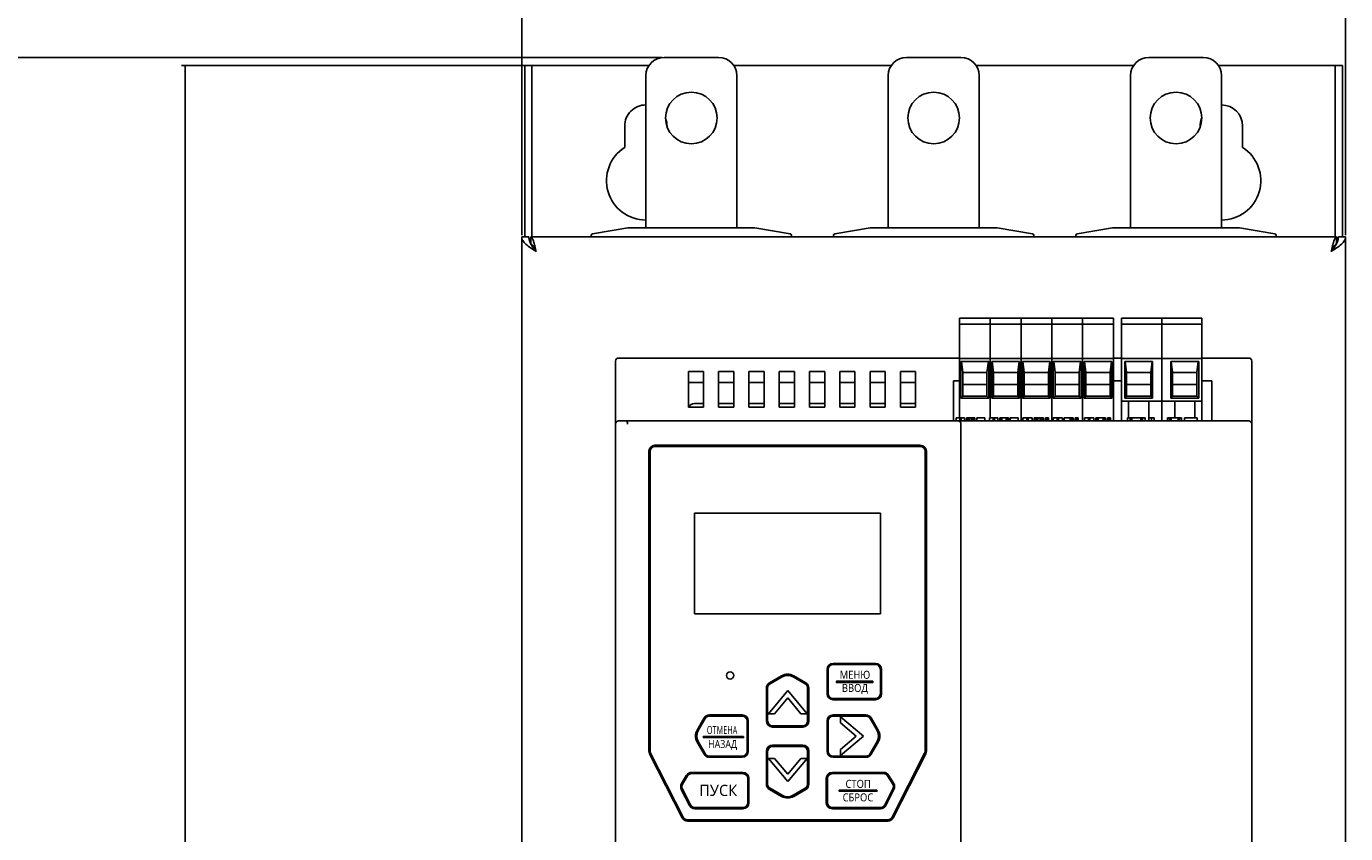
# Model space of a CAD drawing. Header units: millimetres. Extents: x -2787 to 4673, y -54 to 2046.
# Tile 69 of 124: x 235 to 453, y 721 to 854. Entities that reach past the tile are written whole.
import ezdxf

# ---------------------------------------------------------------- set-up
doc = ezdxf.new("R2010")
doc.units = ezdxf.units.MM
doc.header["$LTSCALE"] = 81.675
doc.layers.get('0').update_dxf_attribs({"linetype": 'CONTINUOUS'})
doc.layers.add('02___PRT_ALL_AXES', color=7, linetype='CONTINUOUS')
doc.styles.get("Standard").update_dxf_attribs({"font": 'SIMPLEX.SHX', "width": 0.8})
doc.dimstyles.new('DIMSTYLE_1', dxfattribs={"dimtxt": 17.5, "dimasz": 0.9375, "dimexe": 0.125, "dimexo": 0.0625, "dimgap": 1.75, "dimtad": 0, "dimtih": 1, "dimtoh": 1, "dimdsep": 46, "dimtxsty": 'Standard', "dimblk": '_FILLED', "dimblk1": '_FILLED', "dimblk2": '_FILLED', "dimcen": 0.09, "dimazin": 2, "dimtfac": 1, "dimtofl": 0, "dimtmove": 0, "dimatfit": 3, "dimldrblk": '_FILLED', "dimfxl": 1, "dimtolj": 1, "dimarcsym": 0})
doc.dimstyles.new('DIMSTYLE_3', dxfattribs={"dimtxt": 17.5, "dimasz": 0.9375, "dimexe": 0.125, "dimexo": 0.0625, "dimgap": 1.75, "dimtad": 0, "dimtih": 1, "dimtoh": 1, "dimdec": 0, "dimdsep": 46, "dimtxsty": 'Standard', "dimblk": '_FILLED', "dimblk1": '_FILLED', "dimblk2": '_FILLED', "dimcen": 0.09, "dimazin": 2, "dimtfac": 1, "dimtofl": 0, "dimtmove": 0, "dimatfit": 3, "dimldrblk": '_FILLED', "dimfxl": 1, "dimtolj": 1, "dimarcsym": 0})

# ---------------------------------------------------------------- blocks, each defined once
blk = doc.blocks.new('_FILLED')
at = {"color": 0, "linetype": 'ByBlock'}
blk.add_solid([(0, 0), (-1, 0.17), (-1, -0.17)], dxfattribs=at)
blk = doc.blocks.new('*D1')
at = {"color": 2, "transparency": 16777216}
for p, q in [((317.21, 819.65), (317.21, 901.48)), ((317.21, 900.86), (355.46, 900.86)), ((453.21, 900.86), (414.96, 900.86)), ((453.21, 819.65), (453.21, 901.48))]:
    blk.add_line(p, q, dxfattribs=at)
at = {"color": 2, "transparency": 16777216, "xscale": 0.9375, "yscale": 0.9375, "zscale": 0.9375, "rotation": 180}
blk.add_blockref('_FILLED', (317.21, 900.86), dxfattribs=at)
at = {"color": 2, "transparency": 16777216, "xscale": 0.9375, "yscale": 0.9375, "zscale": 0.9375}
blk.add_blockref('_FILLED', (453.21, 900.86), dxfattribs=at)
at = {"color": 2, "transparency": 16777216, "insert": (385.21, 909.61), "char_height": 17.5, "width": 42, "attachment_point": 2, "line_spacing_factor": 0.9}
blk.add_mtext('136', dxfattribs=at)
blk = doc.blocks.new('*D5')
at = {"color": 2, "transparency": 16777216}
for p, q in [((340.4, 848.98), (191.21, 848.98)), ((191.83, 848.98), (191.83, 702.97)), ((191.83, 538.27), (191.83, 667.97)), ((340.4, 538.27), (191.21, 538.27))]:
    blk.add_line(p, q, dxfattribs=at)
at = {"color": 2, "transparency": 16777216, "xscale": 0.9375, "yscale": 0.9375, "zscale": 0.9375}
for p, rotation in [((191.83, 848.98), 90), ((191.83, 538.27), 270)]:
    blk.add_blockref('_FILLED', p, dxfattribs=dict(at, rotation=rotation))
at = {"color": 2, "transparency": 16777216, "insert": (191.83, 694.22), "char_height": 17.5, "width": 42, "attachment_point": 2, "line_spacing_factor": 0.9}
blk.add_mtext('311', dxfattribs=at)
blk = doc.blocks.new('*D6')
at = {"color": 2, "transparency": 16777216}
for p, q in [((319.8, 847.64), (261.03, 847.64)), ((261.65, 847.64), (261.65, 695.6)), ((261.65, 547.64), (261.65, 660.6)), ((319.8, 547.64), (261.03, 547.64))]:
    blk.add_line(p, q, dxfattribs=at)
at = {"color": 2, "transparency": 16777216, "xscale": 0.9375, "yscale": 0.9375, "zscale": 0.9375}
for p, rotation in [((261.65, 847.64), 90), ((261.65, 547.64), 270)]:
    blk.add_blockref('_FILLED', p, dxfattribs=dict(at, rotation=rotation))
at = {"color": 2, "transparency": 16777216, "insert": (261.65, 686.85), "char_height": 17.5, "width": 42, "attachment_point": 2, "line_spacing_factor": 0.9}
blk.add_mtext('300', dxfattribs=at)

msp = doc.modelspace()

# ---------------------------------------------------------------- hatches: boundary and pattern name
h = msp.add_hatch(color=256)
h.dxf.hatch_style = 1
h.paths.add_polyline_path([(369.148, 746.024), (369.148, 745.824), (375.173, 745.824), (375.173, 746.024)])
h = msp.add_hatch(color=256)
h.dxf.hatch_style = 1
h.paths.add_polyline_path([(353.827, 736.915), (347.215, 736.915), (347.215, 736.715), (353.827, 736.715)])
h = msp.add_hatch(color=256)
h.dxf.hatch_style = 1
h.paths.add_polyline_path([(369.631, 728.046), (369.631, 727.846), (375.846, 727.846), (375.846, 728.046)])

# ---------------------------------------------------------------- linework, layer by layer
at = {"color": 3}
for p, q in [((317.708, 819.336), (317.708, 847.636)), ((317.708, 847.636), (338.233, 847.636)), ((318.908, 819.336), (318.908, 847.636)), ((340.712, 848.978), (349.712, 848.978)), ((378.233, 847.636), (352.191, 847.636)), ((380.712, 848.978), (389.712, 848.978)), ((418.233, 847.636), (392.191, 847.636)), ((420.712, 848.978), (429.712, 848.978)), ((452.708, 847.636), (432.191, 847.636)), ((451.508, 819.336), (451.508, 847.636)), ((452.708, 819.336), (452.708, 847.636)), ((337.712, 820.836), (337.712, 845.978)), ((352.712, 845.978), (352.712, 820.836)), ((377.712, 820.836), (377.712, 845.978)), ((392.712, 845.978), (392.712, 820.836)), ((417.712, 820.836), (417.712, 845.978)), ((432.712, 845.978), (432.712, 820.836)), ((334.208, 834.113), (334.208, 837.636)), ((341.208, 837.636), (341.208, 837.579)), ((429.208, 837.562), (429.208, 837.636)), ((436.208, 837.636), (436.208, 834.113)), ((317.208, 567.936), (317.208, 819.336)), ((317.208, 819.336), (318.408, 819.336)), ((318.474, 818.836), (318.708, 818.836)), ((318.708, 819.336), (318.708, 818.248)), ((318.708, 819.336), (451.708, 819.336)), ((328.669, 819.585), (328.66, 819.336)), ((334.712, 820.836), (328.919, 819.87)), ((334.712, 820.836), (355.712, 820.836)), ((361.506, 819.87), (355.712, 820.836)), ((361.765, 819.336), (361.756, 819.585)), ((368.669, 819.585), (368.66, 819.336)), ((374.712, 820.836), (368.919, 819.87)), ((374.712, 820.836), (395.712, 820.836)), ((401.506, 819.87), (395.712, 820.836)), ((401.765, 819.336), (401.756, 819.585)), ((408.669, 819.585), (408.66, 819.336)), ((414.712, 820.836), (408.919, 819.87)), ((414.712, 820.836), (435.712, 820.836)), ((441.506, 819.87), (435.712, 820.836)), ((441.765, 819.336), (441.756, 819.585)), ((451.708, 819.336), (451.708, 818.248)), ((451.708, 818.836), (451.943, 818.836)), ((453.208, 819.336), (452.008, 819.336)), ((453.208, 819.336), (453.208, 567.936)), ((319.248, 817.636), (319.084, 817.636)), ((451.333, 817.636), (451.169, 817.636)), ((389.468, 789.469), (389.468, 805.959)), ((389.468, 805.959), (414.868, 805.959)), ((394.548, 789.469), (394.548, 805.959)), ((399.628, 788.969), (399.628, 805.959)), ((404.708, 788.969), (404.708, 805.959)), ((409.788, 788.969), (409.788, 805.959)), ((414.868, 788.969), (414.868, 805.959)), ((416.236, 805.959), (416.236, 788.969)), ((416.236, 805.959), (429.476, 805.959)), ((422.856, 788.969), (422.856, 805.959)), ((429.476, 788.969), (429.476, 805.959)), ((414.868, 804.959), (389.468, 804.959)), ((429.476, 804.959), (416.236, 804.959)), ((333.208, 799.359), (389.468, 799.359)), ((389.468, 799.259), (414.868, 799.259)), ((414.868, 799.359), (416.236, 799.359)), ((416.236, 799.259), (429.476, 799.259)), ((429.476, 799.359), (437.208, 799.359)), ((332.708, 598.859), (332.708, 798.859)), ((344.722, 797.151), (344.722, 791.26)), ((347.222, 797.151), (344.722, 797.151)), ((347.222, 791.26), (347.222, 797.151)), ((349.722, 797.151), (349.722, 791.26)), ((352.222, 797.151), (349.722, 797.151)), ((352.222, 791.26), (352.222, 797.151)), ((354.722, 797.151), (354.722, 791.26)), ((357.222, 797.151), (354.722, 797.151)), ((357.222, 791.26), (357.222, 797.151)), ((359.722, 797.151), (359.722, 791.26)), ((362.222, 797.151), (359.722, 797.151)), ((362.222, 791.26), (362.222, 797.151)), ((364.722, 797.151), (364.722, 791.26)), ((367.222, 797.151), (364.722, 797.151)), ((367.222, 791.26), (367.222, 797.151)), ((369.722, 797.151), (369.722, 791.26)), ((372.222, 797.151), (369.722, 797.151)), ((372.222, 791.26), (372.222, 797.151)), ((374.722, 797.151), (374.722, 791.26)), ((377.222, 797.151), (374.722, 797.151)), ((377.222, 791.26), (377.222, 797.151)), ((379.722, 797.151), (379.722, 791.26)), ((382.222, 797.151), (379.722, 797.151)), ((382.222, 791.26), (382.222, 797.151)), ((389.708, 798.759), (389.708, 792.759)), ((394.308, 798.759), (389.708, 798.759)), ((390.003, 796.959), (389.782, 798.759)), ((394.235, 798.759), (394.014, 796.959)), ((394.308, 792.759), (394.308, 798.759)), ((394.788, 798.759), (394.788, 792.759)), ((399.388, 798.759), (394.788, 798.759)), ((395.083, 796.959), (394.862, 798.759)), ((399.315, 798.759), (399.094, 796.959)), ((399.388, 792.759), (399.388, 798.759)), ((399.868, 798.759), (399.868, 792.759)), ((404.468, 798.759), (399.868, 798.759)), ((400.163, 796.959), (399.942, 798.759)), ((404.395, 798.759), (404.174, 796.959)), ((404.468, 792.759), (404.468, 798.759)), ((404.948, 798.759), (404.948, 792.759)), ((409.548, 798.759), (404.948, 798.759)), ((405.243, 796.959), (405.022, 798.759)), ((409.475, 798.759), (409.254, 796.959)), ((409.548, 792.759), (409.548, 798.759)), ((410.028, 798.759), (410.028, 792.759)), ((414.628, 798.759), (410.028, 798.759)), ((410.323, 796.959), (410.102, 798.759)), ((414.555, 798.759), (414.334, 796.959)), ((414.628, 792.759), (414.628, 798.759)), ((416.746, 798.759), (416.746, 792.759)), ((421.346, 798.759), (416.746, 798.759)), ((417.041, 796.959), (416.82, 798.759)), ((421.273, 798.759), (421.052, 796.959)), ((421.346, 792.759), (421.346, 798.759)), ((424.366, 798.759), (424.366, 792.759)), ((428.966, 798.759), (424.366, 798.759)), ((424.661, 796.959), (424.44, 798.759)), ((428.893, 798.759), (428.672, 796.959)), ((428.966, 792.759), (428.966, 798.759)), ((437.708, 598.859), (437.708, 798.859)), ((347.222, 795.337), (344.722, 795.337)), ((352.222, 795.337), (349.722, 795.337)), ((357.222, 795.337), (354.722, 795.337)), ((362.222, 795.337), (359.722, 795.337)), ((367.222, 795.337), (364.722, 795.337)), ((372.222, 795.337), (369.722, 795.337)), ((377.222, 795.337), (374.722, 795.337)), ((382.222, 795.337), (379.722, 795.337)), ((388.468, 788.969), (388.468, 795.584)), ((388.468, 795.584), (389.468, 795.584)), ((390.003, 796.959), (390.003, 793.054)), ((394.014, 796.959), (390.003, 796.959)), ((390.003, 795.006), (394.014, 795.006)), ((394.014, 793.054), (394.014, 796.959)), ((395.083, 796.959), (395.083, 793.054)), ((399.094, 796.959), (395.083, 796.959)), ((395.083, 795.006), (399.094, 795.006)), ((399.094, 793.054), (399.094, 796.959)), ((400.163, 796.959), (400.163, 793.054)), ((404.174, 796.959), (400.163, 796.959)), ((400.163, 795.006), (404.174, 795.006)), ((404.174, 793.054), (404.174, 796.959)), ((405.243, 796.959), (405.243, 793.054)), ((409.254, 796.959), (405.243, 796.959)), ((405.243, 795.006), (409.254, 795.006)), ((409.254, 793.054), (409.254, 796.959)), ((410.323, 796.959), (410.323, 793.054)), ((414.334, 796.959), (410.323, 796.959)), ((410.323, 795.006), (414.334, 795.006)), ((414.334, 793.054), (414.334, 796.959)), ((414.868, 795.584), (416.236, 795.584)), ((417.041, 796.959), (417.041, 793.054)), ((421.052, 796.959), (417.041, 796.959)), ((417.041, 795.006), (421.052, 795.006)), ((421.052, 793.054), (421.052, 796.959)), ((424.661, 796.959), (424.661, 793.054)), ((428.672, 796.959), (424.661, 796.959)), ((424.661, 795.006), (428.672, 795.006)), ((428.672, 793.054), (428.672, 796.959)), ((429.476, 795.584), (431.108, 795.584)), ((431.108, 795.584), (431.108, 788.969)), ((389.708, 792.759), (390.003, 793.054)), ((389.708, 792.759), (394.308, 792.759)), ((390.003, 793.054), (394.014, 793.054)), ((394.308, 792.759), (394.014, 793.054)), ((394.788, 792.759), (395.083, 793.054)), ((394.788, 792.759), (399.388, 792.759)), ((395.083, 793.054), (399.094, 793.054)), ((399.388, 792.759), (399.094, 793.054)), ((399.868, 792.759), (400.163, 793.054)), ((399.868, 792.759), (404.468, 792.759)), ((400.163, 793.054), (404.174, 793.054)), ((404.468, 792.759), (404.174, 793.054)), ((404.948, 792.759), (405.243, 793.054)), ((404.948, 792.759), (409.548, 792.759)), ((405.243, 793.054), (409.254, 793.054)), ((409.548, 792.759), (409.254, 793.054)), ((410.028, 792.759), (410.323, 793.054)), ((410.028, 792.759), (414.628, 792.759)), ((410.323, 793.054), (414.334, 793.054)), ((414.628, 792.759), (414.334, 793.054)), ((416.746, 792.759), (417.041, 793.054)), ((416.746, 792.759), (421.346, 792.759)), ((417.041, 793.054), (421.052, 793.054)), ((421.346, 792.759), (421.052, 793.054)), ((424.366, 792.759), (424.661, 793.054)), ((424.366, 792.759), (428.966, 792.759)), ((424.661, 793.054), (428.672, 793.054)), ((428.966, 792.759), (428.672, 793.054)), ((344.722, 791.26), (347.222, 791.26)), ((347.222, 791.859), (345.708, 791.859)), ((352.222, 791.859), (349.722, 791.859)), ((349.722, 791.26), (352.222, 791.26)), ((357.222, 791.859), (354.722, 791.859)), ((354.722, 791.26), (357.222, 791.26)), ((362.222, 791.859), (359.722, 791.859)), ((359.722, 791.26), (362.222, 791.26)), ((367.222, 791.859), (364.722, 791.859)), ((364.722, 791.26), (367.222, 791.26)), ((372.222, 791.859), (369.722, 791.859)), ((369.722, 791.26), (372.222, 791.26)), ((377.222, 791.859), (374.722, 791.859)), ((374.722, 791.26), (377.222, 791.26)), ((382.222, 791.859), (379.722, 791.859)), ((379.722, 791.26), (382.222, 791.26)), ((429.476, 792.259), (416.236, 792.259)), ((417.385, 789.469), (417.385, 792.259)), ((420.708, 792.259), (420.708, 789.469)), ((425.005, 789.469), (425.005, 792.259)), ((428.328, 792.259), (428.328, 789.469)), ((333.208, 788.969), (437.208, 788.969)), ((388.928, 788.969), (388.928, 789.469)), ((388.928, 789.469), (390.314, 789.469)), ((389.512, 788.969), (389.512, 789.469)), ((389.708, 609.249), (389.708, 788.469)), ((389.731, 788.969), (389.731, 789.469)), ((390.314, 788.969), (390.314, 789.469)), ((390.606, 788.969), (390.606, 789.469)), ((390.606, 789.469), (392.027, 789.469)), ((390.642, 788.969), (390.642, 789.469)), ((390.715, 788.969), (390.715, 789.469)), ((390.861, 788.969), (390.861, 789.469)), ((391.007, 788.969), (391.007, 789.469)), ((391.189, 788.969), (391.189, 789.469)), ((391.517, 788.969), (391.517, 789.469)), ((391.699, 788.969), (391.699, 789.469)), ((391.845, 788.969), (391.845, 789.469)), ((391.991, 788.969), (391.991, 789.469)), ((392.027, 788.969), (392.027, 789.469)), ((392.319, 788.969), (392.319, 789.469)), ((392.319, 789.469), (393.632, 789.469)), ((393.632, 788.969), (393.632, 789.469)), ((394.428, 788.969), (394.428, 789.469)), ((394.428, 789.469), (395.814, 789.469)), ((395.012, 788.969), (395.012, 789.469)), ((395.231, 788.969), (395.231, 789.469)), ((395.814, 788.969), (395.814, 789.469)), ((396.106, 788.969), (396.106, 789.469)), ((396.106, 789.469), (397.564, 789.469)), ((396.324, 788.969), (396.324, 789.469)), ((396.47, 788.969), (396.47, 789.469)), ((397.199, 788.969), (397.199, 789.469)), ((397.345, 788.969), (397.345, 789.469)), ((397.564, 788.969), (397.564, 789.469)), ((397.856, 788.969), (397.856, 789.469)), ((397.856, 789.469), (399.168, 789.469)), ((399.168, 788.969), (399.168, 789.469)), ((399.928, 788.969), (399.928, 789.469)), ((399.928, 789.469), (401.452, 789.469)), ((400.57, 788.969), (400.57, 789.469)), ((400.811, 788.969), (400.811, 789.469)), ((401.452, 788.969), (401.452, 789.469)), ((401.773, 788.969), (401.773, 789.469)), ((401.773, 789.469), (403.337, 789.469)), ((401.813, 788.969), (401.813, 789.469)), ((401.894, 788.969), (401.894, 789.469)), ((402.054, 788.969), (402.054, 789.469)), ((402.214, 788.969), (402.214, 789.469)), ((402.415, 788.969), (402.415, 789.469)), ((402.776, 788.969), (402.776, 789.469)), ((402.976, 788.969), (402.976, 789.469)), ((403.137, 788.969), (403.137, 789.469)), ((403.297, 788.969), (403.297, 789.469)), ((403.337, 788.969), (403.337, 789.469)), ((403.658, 788.969), (403.658, 789.469)), ((403.658, 789.469), (404.139, 789.469)), ((403.899, 788.969), (403.899, 789.469)), ((404.139, 788.969), (404.139, 789.469)), ((404.928, 788.969), (404.928, 789.469)), ((404.928, 789.469), (406.452, 789.469)), ((405.57, 788.969), (405.57, 789.469)), ((405.811, 788.969), (405.811, 789.469)), ((406.452, 788.969), (406.452, 789.469)), ((406.773, 788.969), (406.773, 789.469)), ((406.773, 789.469), (408.257, 789.469)), ((407.736, 788.969), (407.736, 789.469)), ((407.936, 788.969), (407.936, 789.469)), ((408.097, 788.969), (408.097, 789.469)), ((408.217, 788.969), (408.217, 789.469)), ((408.257, 788.969), (408.257, 789.469)), ((408.578, 788.969), (408.578, 789.469)), ((408.578, 789.469), (409.059, 789.469)), ((408.819, 788.969), (408.819, 789.469)), ((409.059, 788.969), (409.059, 789.469)), ((410.128, 788.969), (410.128, 789.469)), ((410.128, 789.469), (411.652, 789.469)), ((410.77, 788.969), (410.77, 789.469)), ((411.011, 788.969), (411.011, 789.469)), ((411.652, 788.969), (411.652, 789.469)), ((411.973, 788.969), (411.973, 789.469)), ((411.973, 789.469), (413.577, 789.469)), ((412.214, 788.969), (412.214, 789.469)), ((412.374, 788.969), (412.374, 789.469)), ((413.176, 788.969), (413.176, 789.469)), ((413.337, 788.969), (413.337, 789.469)), ((413.577, 788.969), (413.577, 789.469)), ((413.898, 788.969), (413.898, 789.469)), ((413.898, 789.469), (414.379, 789.469)), ((414.139, 788.969), (414.139, 789.469)), ((414.379, 788.969), (414.379, 789.469)), ((417.208, 788.969), (417.208, 789.469)), ((417.208, 789.469), (420.125, 789.469)), ((417.646, 788.969), (417.646, 789.469)), ((417.938, 788.969), (417.938, 789.469)), ((419.396, 788.969), (419.396, 789.469)), ((419.688, 788.969), (419.688, 789.469)), ((420.125, 788.969), (420.125, 789.469)), ((420.708, 788.969), (420.708, 789.469)), ((420.708, 789.469), (421.583, 789.469)), ((421.146, 788.969), (421.146, 789.469)), ((421.583, 788.969), (421.583, 789.469)), ((423.808, 788.969), (423.808, 789.469)), ((423.808, 789.469), (426.142, 789.469)), ((424.158, 788.969), (424.158, 789.469)), ((424.392, 788.969), (424.392, 789.469)), ((425.558, 788.969), (425.558, 789.469)), ((425.792, 788.969), (425.792, 789.469)), ((426.142, 788.969), (426.142, 789.469)), ((426.608, 788.969), (426.608, 789.469)), ((426.608, 789.469), (428.708, 789.469)), ((428.708, 788.969), (428.708, 789.469)), ((338.209, 783.959), (338.209, 734.493)), ((338.409, 783.959), (338.409, 734.493)), ((383.008, 784.959), (339.209, 784.959)), ((383.008, 784.759), (339.209, 784.759)), ((383.808, 734.493), (383.808, 783.959)), ((384.008, 734.493), (384.008, 783.959)), ((345.758, 773.769), (345.758, 757.149)), ((376.458, 773.769), (345.758, 773.769)), ((376.458, 757.149), (376.458, 773.769)), ((345.758, 757.149), (376.458, 757.149)), ((360.108, 746.902), (358.108, 745.748)), ((364.108, 745.748), (362.108, 746.902)), ((367.608, 743.959), (367.608, 747.959)), ((367.808, 743.959), (367.808, 747.959)), ((368.608, 748.959), (375.608, 748.959)), ((368.608, 748.759), (375.608, 748.759)), ((376.408, 747.959), (376.408, 743.959)), ((376.608, 747.959), (376.608, 743.959)), ((357.608, 739.459), (357.608, 744.882)), ((357.808, 739.459), (357.808, 744.882)), ((358.208, 745.574), (360.208, 746.729)), ((362.008, 746.729), (364.008, 745.574)), ((364.408, 744.882), (364.408, 739.459)), ((364.608, 744.882), (364.608, 739.459)), ((361.118, 744.459), (357.93, 740.659)), ((358.93, 740.659), (361.118, 743.267)), ((364.307, 740.659), (361.118, 744.459)), ((361.118, 743.267), (363.307, 740.659)), ((375.608, 743.159), (368.608, 743.159)), ((375.608, 742.959), (368.608, 742.959)), ((348.186, 740.459), (353.608, 740.459)), ((357.93, 740.659), (358.93, 740.659)), ((363.307, 740.659), (364.307, 740.659)), ((368.608, 740.459), (374.031, 740.459)), ((347.32, 739.959), (346.165, 737.959)), ((346.338, 737.859), (347.493, 739.859)), ((348.186, 740.259), (353.608, 740.259)), ((354.408, 739.459), (354.408, 734.459)), ((354.608, 739.459), (354.608, 734.459)), ((363.608, 738.659), (358.608, 738.659)), ((363.608, 738.459), (358.608, 738.459)), ((367.608, 734.459), (367.608, 739.459)), ((367.808, 734.459), (367.808, 739.459)), ((368.608, 740.259), (374.031, 740.259)), ((369.818, 740.147), (369.818, 739.147)), ((373.618, 736.959), (369.818, 740.147)), ((369.818, 739.147), (372.426, 736.959)), ((374.724, 739.859), (375.879, 737.859)), ((376.052, 737.959), (374.897, 739.959)), ((347.493, 734.059), (346.338, 736.059)), ((372.426, 736.959), (369.818, 734.77)), ((369.818, 733.77), (373.618, 736.959)), ((375.879, 736.059), (374.724, 734.059)), ((338.318, 734.039), (343.696, 723.484)), ((343.874, 723.575), (338.496, 734.13)), ((346.165, 735.959), (347.32, 733.959)), ((357.608, 729.036), (357.608, 734.459)), ((357.808, 729.036), (357.808, 734.459)), ((358.608, 735.459), (363.608, 735.459)), ((358.608, 735.259), (363.608, 735.259)), ((364.408, 734.459), (364.408, 729.036)), ((364.608, 734.459), (364.608, 729.036)), ((369.818, 734.77), (369.818, 733.77)), ((374.897, 733.959), (376.052, 735.959)), ((383.721, 734.13), (378.343, 723.575)), ((378.521, 723.484), (383.899, 734.039)), ((353.608, 733.659), (348.186, 733.659)), ((353.608, 733.459), (348.186, 733.459)), ((357.93, 733.259), (361.118, 729.459)), ((358.93, 733.259), (357.93, 733.259)), ((361.118, 730.651), (358.93, 733.259)), ((363.307, 733.259), (361.118, 730.651)), ((361.118, 729.459), (364.307, 733.259)), ((364.307, 733.259), (363.307, 733.259)), ((374.031, 733.659), (368.608, 733.659)), ((374.031, 733.459), (368.608, 733.459)), ((344.436, 730.486), (343.601, 729.138)), ((343.771, 729.032), (344.606, 730.38)), ((345.286, 730.959), (353.729, 730.959)), ((345.286, 730.759), (353.729, 730.759)), ((354.529, 729.959), (354.529, 725.959)), ((354.729, 729.959), (354.729, 725.959)), ((367.488, 725.959), (367.488, 729.959)), ((367.688, 725.959), (367.688, 729.959)), ((368.488, 730.959), (376.931, 730.959)), ((368.488, 730.759), (376.931, 730.759)), ((377.611, 730.38), (378.446, 729.032)), ((378.616, 729.138), (377.781, 730.486)), ((343.56, 728.157), (344.911, 725.505)), ((345.089, 725.596), (343.738, 728.248)), ((358.108, 728.17), (360.108, 727.016)), ((360.208, 727.189), (358.208, 728.343)), ((364.008, 728.343), (362.008, 727.189)), ((362.108, 727.016), (364.108, 728.17)), ((378.479, 728.248), (377.128, 725.596)), ((377.306, 725.505), (378.657, 728.157)), ((353.729, 725.159), (345.802, 725.159)), ((376.415, 725.159), (368.488, 725.159)), ((344.587, 723.138), (377.63, 723.138)), ((353.729, 724.959), (345.802, 724.959)), ((376.415, 724.959), (368.488, 724.959)), ((344.587, 722.938), (377.63, 722.938))]:
    msp.add_line(p, q, dxfattribs=at)
for points in [[(375.173, 746.024), (369.148, 746.024), (369.148, 745.824), (375.173, 745.824)], [(353.827, 736.915), (347.215, 736.915), (347.215, 736.715), (353.827, 736.715)], [(375.846, 728.046), (369.631, 728.046), (369.631, 727.846), (375.846, 727.846)]]:
    msp.add_lwpolyline(points, close=True)
msp.add_circle((351.608, 746.959), 0.6, dxfattribs=at)
for centre, radius, start, end in [((340.712, 845.978), 3, 90, 180), ((349.712, 845.978), 3, 0, 90), ((380.712, 845.978), 3, 90, 180), ((389.712, 845.978), 3, 0, 90), ((420.712, 845.978), 3, 90, 180), ((429.712, 845.978), 3, 0, 90), ((337.708, 837.636), 3.5, 89.93612, 180), ((432.708, 837.636), 3.5, 0, 89.93612), ((337.708, 837.636), 3.5, 0, 20.45333), ((432.708, 837.636), 3.5, 159.245, 180), ((337.708, 828.636), 6.5, 122.57897, 270.0344), ((432.708, 828.636), 6.5, 270.0344, 57.42103), ((328.968, 819.574), 0.3, 99.46232, 178), ((361.456, 819.574), 0.3, 2, 80.53768), ((368.968, 819.574), 0.3, 99.46232, 178), ((401.456, 819.574), 0.3, 2, 80.53768), ((408.968, 819.574), 0.3, 99.46232, 178), ((441.456, 819.574), 0.3, 2, 80.53768), ((322.354, 820.132), 4.111, 208.62604, 209.36314), ((320.108, 815.236), 2.4, 109.02306, 112.05682), ((450.308, 815.236), 2.4, 67.94402, 70.97694), ((448.063, 820.132), 4.111, 330.63751, 331.3731), ((333.208, 798.859), 0.5, 90, 180), ((437.208, 798.859), 0.5, 0, 90), ((345.708, 790.859), 1, 90, 156.2764), ((333.208, 788.469), 0.5, 90, 180), ((389.208, 788.469), 0.5, 0, 90), ((437.208, 788.469), 0.5, 0, 90), ((339.209, 783.959), 1, 90, 180), ((339.209, 783.959), 0.8, 90, 180), ((383.008, 783.959), 1, 0, 90), ((383.008, 783.959), 0.8, 0, 90), ((361.108, 745.17), 2, 60, 120), ((361.108, 745.17), 1.8, 60, 120), ((368.608, 747.959), 1, 90, 180), ((368.608, 747.959), 0.8, 90, 180), ((375.608, 747.959), 1, 0, 90), ((375.608, 747.959), 0.8, 0, 90), ((358.608, 744.882), 1, 120, 180), ((358.608, 744.882), 0.8, 120, 180), ((363.608, 744.882), 0.8, 0, 60), ((363.608, 744.882), 1, 0, 60), ((368.608, 743.959), 1, 180, 270), ((368.608, 743.959), 0.8, 180, 270), ((375.608, 743.959), 1, 270, 0), ((375.608, 743.959), 0.8, 270, 0), ((348.186, 739.459), 1, 90, 150), ((353.608, 739.459), 1, 0, 90), ((368.608, 739.459), 1, 90, 180), ((374.031, 739.459), 1, 30, 90), ((348.186, 739.459), 0.8, 90, 150), ((353.608, 739.459), 0.8, 0, 90), ((358.608, 739.459), 1, 180, 270), ((358.608, 739.459), 0.8, 180, 270), ((363.608, 739.459), 1, 270, 0), ((363.608, 739.459), 0.8, 270, 0), ((368.608, 739.459), 0.8, 90, 180), ((374.031, 739.459), 0.8, 30, 90), ((347.897, 736.959), 2, 150, 210), ((347.897, 736.959), 1.8, 150, 210), ((374.32, 736.959), 1.8, 330, 30), ((374.32, 736.959), 2, 330, 30), ((339.209, 734.493), 1, 180, 207), ((339.209, 734.493), 0.8, 180, 207), ((348.186, 734.459), 1, 210, 270), ((348.186, 734.459), 0.8, 210, 270), ((353.608, 734.459), 1, 270, 0), ((353.608, 734.459), 0.8, 270, 0), ((358.608, 734.459), 1, 90, 180), ((358.608, 734.459), 0.8, 90, 180), ((363.608, 734.459), 1, 0, 90), ((363.608, 734.459), 0.8, 0, 90), ((368.608, 734.459), 1, 180, 270), ((368.608, 734.459), 0.8, 180, 270), ((374.031, 734.459), 0.8, 270, 330), ((374.031, 734.459), 1, 270, 330), ((383.008, 734.493), 0.8, 333, 0), ((383.008, 734.493), 1, 333, 0), ((345.286, 729.959), 1, 90, 148.21688), ((345.286, 729.959), 0.8, 90, 148.21688), ((353.729, 729.959), 1, 0, 90), ((353.729, 729.959), 0.8, 0, 90), ((368.488, 729.959), 1, 90, 180), ((368.488, 729.959), 0.8, 90, 180), ((376.931, 729.959), 1, 31.78312, 90), ((376.931, 729.959), 0.8, 31.78312, 90), ((344.451, 728.611), 1, 148.21688, 207), ((344.451, 728.611), 0.8, 148.21688, 207), ((358.608, 729.036), 1, 180, 240), ((358.608, 729.036), 0.8, 180, 240), ((363.608, 729.036), 0.8, 300, 0), ((363.608, 729.036), 1, 300, 0), ((377.766, 728.611), 0.8, 333, 31.78312), ((377.766, 728.611), 1, 333, 31.78312), ((345.802, 725.959), 1, 207, 270), ((345.802, 725.959), 0.8, 207, 270), ((353.729, 725.959), 1, 270, 0), ((353.729, 725.959), 0.8, 270, 0), ((361.108, 728.748), 2, 240, 300), ((361.108, 728.748), 1.8, 240, 300), ((368.488, 725.959), 1, 180, 270), ((368.488, 725.959), 0.8, 180, 270), ((376.415, 725.959), 0.8, 270, 333), ((376.415, 725.959), 1, 270, 333), ((344.587, 723.938), 1, 207, 270), ((344.587, 723.938), 0.8, 207, 270), ((377.63, 723.938), 0.8, 270, 333), ((377.63, 723.938), 1, 270, 333)]:
    msp.add_arc(centre, radius, start, end, dxfattribs=at)
for points, knots in [([(319.608, 816.936), (319.3, 817.132), (318.715, 817.504), (318.041, 818), (317.617, 818.417), (317.388, 818.717), (317.243, 819.023), (317.208, 819.235), (317.208, 819.336)], [0, 0, 0, 0, 0.3126009, 0.592694, 0.7132784, 0.8195863, 0.9135121, 1, 1, 1, 1]), ([(318.745, 818.162), (318.644, 818.349), (318.474, 818.726), (318.408, 819.138), (318.408, 819.336)], [0, 0, 0, 0, 0.5180253, 1, 1, 1, 1]), ([(319.608, 816.936), (319.535, 817.242), (319.429, 817.688), (319.277, 818.254), (319.169, 818.613), (319.057, 818.915), (318.941, 819.161), (318.805, 819.336), (318.708, 819.336)], [0, 0, 0, 0, 0.3617883, 0.5262725, 0.6719254, 0.7939636, 0.8891111, 1, 1, 1, 1]), ([(450.808, 816.936), (450.882, 817.242), (450.988, 817.688), (451.139, 818.254), (451.248, 818.613), (451.36, 818.915), (451.475, 819.161), (451.612, 819.336), (451.708, 819.336)], [0, 0, 0, 0, 0.3617883, 0.5262725, 0.6719254, 0.7939636, 0.8891111, 1, 1, 1, 1]), ([(450.808, 816.936), (451.117, 817.132), (451.701, 817.504), (452.376, 818), (452.8, 818.417), (453.028, 818.717), (453.174, 819.023), (453.208, 819.235), (453.208, 819.336)], [0, 0, 0, 0, 0.3126009, 0.592694, 0.7132784, 0.8195863, 0.9135121, 1, 1, 1, 1]), ([(451.671, 818.162), (451.773, 818.349), (451.943, 818.726), (452.008, 819.138), (452.008, 819.336)], [0, 0, 0, 0, 0.5180266, 1, 1, 1, 1]), ([(319.608, 816.936), (319.531, 817.034), (319.234, 817.413), (318.946, 817.804), (318.771, 818.116)], [0, 0, 0, 0, 0.2585432, 1, 1, 1, 1]), ([(319.608, 816.936), (319.48, 817.205), (319.306, 817.58), (319.023, 817.982), (318.86, 818.105), (318.781, 818.126)], [0, 0, 0, 0, 0.6056737, 0.8344033, 1, 1, 1, 1]), ([(450.808, 816.936), (450.937, 817.205), (451.111, 817.58), (451.394, 817.982), (451.557, 818.105), (451.636, 818.126)], [0, 0, 0, 0, 0.6057058, 0.8344239, 1, 1, 1, 1]), ([(450.808, 816.936), (450.885, 817.034), (451.183, 817.413), (451.47, 817.804), (451.646, 818.116)], [0, 0, 0, 0, 0.2585438, 1, 1, 1, 1]), ([(334.566, 788.969), (334.619, 788.968), (334.65, 788.718), (334.651, 788.587), (334.65, 788.469)], [0, 0, 0, 0, 0.3108771, 1, 1, 1, 1])]:
    msp.add_open_spline(points, degree=3, knots=knots, dxfattribs=at)
at = {"layer": '02___PRT_ALL_AXES', "color": 3}
for centre in [(345.212, 838.978), (385.212, 838.978), (425.212, 838.978)]:
    msp.add_circle(centre, 4.25, dxfattribs=at)

# ---------------------------------------------------------------- texts
at = {"attachment_point": 1}
for s, width, insert, char_height in [('{\\fMicrosoft YaHei|b0|i0|c134|p34;\\W0.9;МЕНЮ}', 1.32, (369.701, 747.736), 1.32), ('{\\fMicrosoft YaHei|b0|i0|c134|p34;\\W0.9;ВВОД}', 0.06108, (370.066, 745.562), 1.32), ('{\\fMicrosoft YaHei|b0|i0|c134|p34;\\W0.7;ОТМЕНА}', 0.06108, (347.766, 738.627), 1.32), ('{\\fMicrosoft YaHei|b0|i0|c134|p34;\\W0.85;HA3AД}', 1.32, (347.972, 736.31), 1.32), ('{\\fMicrosoft YaHei|b0|i0|c134|p34;\\W0.9;СТОП}', 0.21182, (370.651, 729.735), 1.32), ('{\\fMicrosoft YaHei|b0|i0|c134|p34;\\W1;ПУСК}', 0.08549, (346.502, 728.923), 1.85), ('{\\fArial|b0|i0|c134|p34;\\P\\fMicrosoft YaHei|b0|i0|c134|p34;\\W0.9;СБРОС}', 0.21182, (370.186, 729.706), 1.32)]:
    msp.add_mtext_dynamic_manual_height_columns(s, width=width, gutter_width=1, heights=[0], dxfattribs=dict(at, insert=insert, char_height=char_height))

# ---------------------------------------------------------------- dimensions: what is measured, and where the dimension line sits
at = {"color": 2}
dim = msp.add_linear_dim(base=(453.208, 900.858), p1=(317.208, 819.586), p2=(453.208, 819.586), dimstyle='DIMSTYLE_1', dxfattribs=at)
dim.commit()
dim.dimension.update_dxf_attribs({"geometry": '*D1', "text_midpoint": (386.958, 900.858), "dimtype": 160})
for base, p1, p2, dimstyle, picture, middle in [((191.835, 538.266), (340.462, 848.978), (340.462, 538.266), 'DIMSTYLE_3', '*D5', (190.085, 685.467)), ((261.655, 547.636), (319.858, 847.636), (319.858, 547.636), 'DIMSTYLE_1', '*D6', (261.655, 678.102))]:
    dim = msp.add_linear_dim(base=base, p1=p1, p2=p2, angle=270, dimstyle=dimstyle, dxfattribs=at)
    dim.commit()
    dim.dimension.update_dxf_attribs({"geometry": picture, "text_midpoint": middle, "dimtype": 160})

doc.saveas('drawing.dxf')
